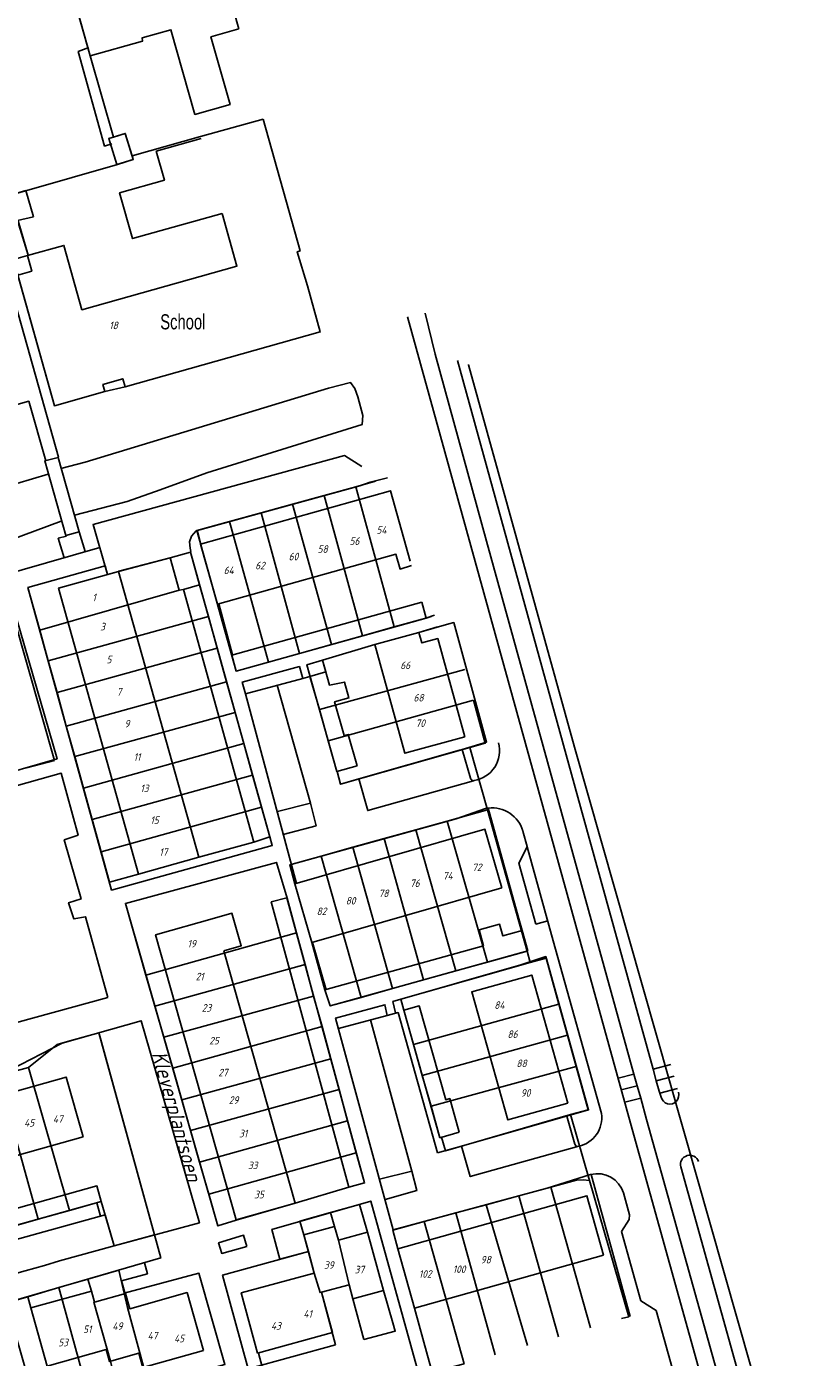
# Model space of a CAD drawing. Extents: x 124314 to 128016, y 450271 to 453716.
# Tile 29 of 40: x 125414 to 125544, y 450734 to 450954. Entities that reach past the tile are written whole.
import ezdxf
from ezdxf.enums import TextEntityAlignment as Align

# ---------------------------------------------------------------- set-up
doc = ezdxf.new("R2010")
doc.units = 0
doc.header["$MEASUREMENT"] = 0
for name, color, linetype in [('Default_113', 7, 'Continuous'), ('Default_117', 7, 'Continuous'), ('Default_119', 7, 'Continuous'), ('Default_21', 40, 'Continuous'), ('Default_22', 7, 'Continuous'), ('Default_4', 1, 'Continuous'), ('Default_48', 140, 'Continuous'), ('Default_6', 7, 'Continuous'), ('Default_7', 7, 'Continuous'), ('Default_99', 2, 'Continuous')]:
    doc.layers.add(name, color=color, linetype=linetype)
doc.styles.get("Standard").update_dxf_attribs({"font": 'ARIAL.TTF'})
doc.styles.add('Style-ENGINEERING', font='isoct.shx', dxfattribs={"oblique": 15})

msp = doc.modelspace()

# ---------------------------------------------------------------- linework, layer by layer
at = {"layer": 'Default_21', "lineweight": -3, "flags": 128}
for points in [[(125431.91, 450932.8), (125430.76, 450936.53), (125428.82, 450935.93), (125424.99, 450949.35), (125420.74, 450964.38), (125448.47, 450972.21)], [(125431.91, 450932.8), (125432.09, 450932.23), (125429.51, 450931.38), (125414.46, 450927.11), (125411.74, 450926.31), (125412.95, 450922.1), (125414.71, 450916.36), (125414.58, 450916.3), (125412.25, 450915.64), (125419.05, 450891.47), (125427.4, 450893.82), (125430.74, 450894.59), (125463.05, 450903.68), (125460.91, 450911.28), (125459.24, 450916.94), (125459.7, 450917.08), (125453.57, 450938.9)], [(125431.91, 450932.8), (125443.24, 450936), (125453.57, 450938.9)], [(125463.67, 450876.59), (125468.92, 450878.04)], [(125468.92, 450878.04), (125472.21, 450878.95)], [(125468.92, 450878.04), (125475.26, 450854.84)], [(125453.24, 450873.72), (125458.47, 450875.16)], [(125458.47, 450875.16), (125463.67, 450876.59)], [(125458.47, 450875.16), (125464.91, 450851.95)], [(125463.67, 450876.59), (125470.01, 450853.37)], [(125448.01, 450872.28), (125453.24, 450873.72)], [(125453.24, 450873.72), (125459.63, 450850.47)], [(125448.01, 450872.28), (125442.6, 450870.79), (125449.12, 450847.54), (125454.46, 450849.03)], [(125448.01, 450872.28), (125454.46, 450849.03)], [(125443.08, 450861.81), (125441.57, 450867.21), (125438.21, 450866.27), (125429.66, 450864.05), (125427.86, 450863.54), (125427.44, 450864.98), (125414.67, 450861.35), (125416.61, 450854.34)], [(125416.61, 450854.34), (125439.67, 450860.95), (125440.4, 450861.06), (125443.08, 450861.81)], [(125443.08, 450861.81), (125444.54, 450856.56)], [(125412.36, 450856.2), (125419.05, 450832.75)], [(125418.03, 450849.23), (125444.54, 450856.56)], [(125444.54, 450856.56), (125446, 450851.31)], [(125475.26, 450854.84), (125480.5, 450856.3)], [(125480.5, 450856.3), (125481.93, 450856.79)], [(125416.61, 450854.34), (125418.03, 450849.23)], [(125479.37, 450853.94), (125472.09, 450851.94), (125463.42, 450849.33), (125463.96, 450847.41), (125461.34, 450846.67), (125462.89, 450841.17)], [(125464.91, 450851.95), (125470.01, 450853.37)], [(125470.01, 450853.37), (125475.26, 450854.84)], [(125479.37, 450853.94), (125482.45, 450854.86)], [(125419.48, 450843.99), (125446, 450851.31)], [(125446, 450851.31), (125447.54, 450845.77)], [(125459.63, 450850.47), (125464.91, 450851.95)], [(125418.03, 450849.23), (125419.48, 450843.99)], [(125454.46, 450849.03), (125459.63, 450850.47)], [(125462.89, 450841.17), (125486.98, 450847.82)], [(125419.48, 450843.99), (125421.01, 450838.43)], [(125421.01, 450838.43), (125447.54, 450845.77)], [(125447.54, 450845.77), (125448.95, 450840.71)], [(125464.34, 450836.01), (125488.38, 450842.71)], [(125422.41, 450833.39), (125448.95, 450840.71)], [(125448.95, 450840.71), (125450.39, 450835.55)], [(125462.89, 450841.17), (125464.34, 450836.01)], [(125421.01, 450838.43), (125422.41, 450833.39)], [(125423.85, 450828.16), (125450.39, 450835.55)], [(125450.39, 450835.55), (125451.84, 450830.33)], [(125464.34, 450836.01), (125465.77, 450830.9), (125465.86, 450830.93), (125466.39, 450828.8), (125487.79, 450834.9)], [(125422.41, 450833.39), (125423.85, 450828.16)], [(125414.42, 450831.55), (125419.05, 450832.75)], [(125425.29, 450822.98), (125451.84, 450830.33)], [(125451.84, 450830.33), (125453.31, 450825.04)], [(125423.85, 450828.16), (125425.29, 450822.98)], [(125426.77, 450817.62), (125453.31, 450825.04)], [(125426.77, 450817.62), (125428.15, 450812.61), (125432.99, 450813.95), (125442.92, 450816.73), (125452.04, 450819.25), (125454.68, 450820.11), (125453.31, 450825.04)], [(125484.04, 450822.7), (125490.7, 450824.55)], [(125425.29, 450822.98), (125426.77, 450817.62)], [(125478.85, 450821.27), (125484.04, 450822.7)], [(125484.04, 450822.7), (125490.73, 450799.38)], [(125468.43, 450818.38), (125473.6, 450819.81)], [(125473.6, 450819.81), (125478.85, 450821.27)], [(125473.6, 450819.81), (125480.15, 450796.43)], [(125478.85, 450821.27), (125485.46, 450797.91)], [(125463.18, 450816.92), (125468.43, 450818.38)], [(125468.43, 450818.38), (125475, 450795)], [(125459.1, 450804.23), (125457.54, 450809.97), (125455.78, 450815.87), (125430.79, 450809.08), (125434.19, 450797.23)], [(125469.79, 450793.54), (125464.69, 450792.12), (125463.8, 450794.77), (125461.64, 450802.62), (125458.86, 450812.33), (125457.98, 450815.48), (125463.18, 450816.92)], [(125463.18, 450816.92), (125469.79, 450793.54)], [(125434.19, 450797.23), (125459.1, 450804.23)], [(125459.1, 450804.23), (125460.53, 450798.97)], [(125490.73, 450799.38), (125497.26, 450801.2)], [(125435.67, 450792.06), (125460.53, 450798.97)], [(125460.53, 450798.97), (125461.95, 450793.76)], [(125476.35, 450793.21), (125497.79, 450799.31)], [(125480.15, 450796.43), (125485.46, 450797.91)], [(125485.46, 450797.91), (125490.73, 450799.38)], [(125434.19, 450797.23), (125435.67, 450792.06)], [(125475, 450795), (125480.15, 450796.43)], [(125437.14, 450786.94), (125461.95, 450793.76)], [(125461.95, 450793.76), (125463.33, 450788.69)], [(125469.79, 450793.54), (125475, 450795)], [(125435.67, 450792.06), (125437.14, 450786.94)], [(125476.35, 450793.21), (125476.87, 450791.39), (125478.47, 450785.74)], [(125478.47, 450785.74), (125502.54, 450792.43)], [(125414.75, 450781.91), (125419.51, 450785.72), (125421.24, 450786.23), (125426.42, 450787.69), (125435.6, 450754.21), (125428.92, 450752.4), (125426.81, 450759.74), (125421.56, 450758.28)], [(125437.14, 450786.94), (125438.62, 450781.81)], [(125438.62, 450781.81), (125463.33, 450788.69)], [(125463.33, 450788.69), (125464.78, 450783.38)], [(125479.92, 450780.62), (125503.96, 450787.26)], [(125478.47, 450785.74), (125479.92, 450780.62)], [(125440.12, 450776.58), (125464.78, 450783.38)], [(125464.78, 450783.38), (125466.17, 450778.26)], [(125409.74, 450780.55), (125410.08, 450780.64), (125414.75, 450781.91)], [(125409.74, 450780.55), (125416.38, 450756.82)], [(125414.75, 450781.91), (125421.56, 450758.28)], [(125438.62, 450781.81), (125440.12, 450776.58)], [(125479.92, 450780.62), (125481.37, 450775.51)], [(125481.37, 450775.51), (125505.4, 450782.07)], [(125441.58, 450771.48), (125466.17, 450778.26)], [(125466.17, 450778.26), (125467.57, 450773.09)], [(125440.12, 450776.58), (125441.58, 450771.48)], [(125481.37, 450775.51), (125482.85, 450770.29), (125483.13, 450770.37), (125483.76, 450768.16)], [(125483.76, 450768.16), (125504.44, 450774.14)], [(125441.58, 450771.48), (125443.07, 450766.28)], [(125443.07, 450766.28), (125467.57, 450773.09)], [(125467.57, 450773.09), (125469.01, 450767.83)], [(125444.6, 450760.94), (125446.1, 450755.72), (125449.14, 450756.64), (125458.89, 450759.47), (125467.78, 450762.13), (125470.37, 450762.83), (125469.01, 450767.83)], [(125444.6, 450760.94), (125469.01, 450767.83)], [(125443.07, 450766.28), (125444.6, 450760.94)], [(125501.22, 450762.12), (125505.47, 450763.28), (125506.57, 450763.34), (125507.59, 450763.25)], [(125490.51, 450759.22), (125495.88, 450760.67)], [(125495.88, 450760.67), (125501.22, 450762.12)], [(125495.88, 450760.67), (125502.45, 450737.36)], [(125501.22, 450762.12), (125507.74, 450738.86)], [(125416.38, 450756.82), (125421.56, 450758.28)], [(125464.76, 450757.91), (125469.51, 450759.27), (125470.86, 450754.65), (125473.49, 450744.99), (125475.07, 450739.69), (125475.45, 450738.3), (125470.24, 450736.88)], [(125485.5, 450757.85), (125490.51, 450759.22)], [(125490.51, 450759.22), (125497.33, 450735.89)], [(125411.16, 450755.36), (125416.38, 450756.82)], [(125464.76, 450757.91), (125459.68, 450756.47), (125460.32, 450754.24), (125461.08, 450751.45)], [(125464.76, 450757.91), (125465.42, 450755.63), (125466.04, 450753.34), (125467.81, 450745.98), (125468.45, 450743.62), (125470.24, 450736.88)], [(125486.84, 450732.9), (125481.55, 450731.48), (125480.8, 450734.27), (125478.66, 450742.1), (125475.9, 450751.93), (125475.06, 450755.02), (125480.26, 450756.43)], [(125480.26, 450756.43), (125485.5, 450757.85)], [(125480.26, 450756.43), (125486.84, 450732.9)], [(125485.5, 450757.85), (125492.01, 450734.37)], [(125461.08, 450751.45), (125446.87, 450747.58), (125451.1, 450732.06), (125465.59, 450736.01)], [(125461.08, 450751.45), (125462.04, 450747.9), (125463, 450744.67), (125463.22, 450744.73), (125465.59, 450736.01)], [(125424.6, 450746.9), (125429.72, 450748.39), (125430.59, 450744.6)], [(125430.59, 450744.6), (125442.97, 450747.87), (125447.26, 450732.78), (125436.42, 450729.71)], [(125419.76, 450745.49), (125414.63, 450743.99)], [(125419.76, 450745.49), (125424.6, 450746.9)], [(125419.76, 450745.49), (125425.71, 450723.84)], [(125424.6, 450746.9), (125425.17, 450744.93), (125425.68, 450743.1), (125425.59, 450743.07), (125428.33, 450733.3), (125430.39, 450725.11)], [(125411.1, 450742.97), (125414.63, 450743.99)], [(125414.63, 450743.99), (125415.17, 450742.13), (125417.87, 450732.51), (125420.92, 450722.34)], [(125430.59, 450744.6), (125431.13, 450742.2), (125434.65, 450729.21)]]:
    msp.add_lwpolyline(points, dxfattribs=at)
at = {"layer": 'Default_22', "lineweight": -3, "flags": 128}
for points in [[(125487.6, 450898.27), (125487.6, 450898.24), (125505.14, 450834.94), (125536.54, 450724.47), (125544.48, 450696.24)], [(125488.38, 450842.71), (125490.34, 450835.59), (125487.79, 450834.9)], [(125487.79, 450834.9), (125490.7, 450824.55)], [(125490.7, 450824.55), (125497.26, 450801.2)], [(125497.26, 450801.2), (125497.79, 450799.31)], [(125497.79, 450799.31), (125500.44, 450800.01), (125502.54, 450792.43)], [(125502.54, 450792.43), (125503.96, 450787.26)], [(125503.96, 450787.26), (125505.4, 450782.07)], [(125505.4, 450782.07), (125507.37, 450774.93), (125504.44, 450774.14)], [(125504.44, 450774.14), (125507.59, 450763.25)], [(125507.59, 450763.25), (125514.12, 450740.68), (125512.87, 450740.36)]]:
    msp.add_lwpolyline(points, dxfattribs=at)
at = {"layer": 'Default_4', "lineweight": -3, "flags": 128}
for points in [[(125449.57, 450953.82), (125446.84, 450963.46), (125438.96, 450961.23), (125439.2, 450960.35), (125431.9, 450958.28), (125431, 450961.1), (125422.35, 450958.65), (125424.99, 450949.35), (125433.62, 450951.8), (125433.56, 450952.35), (125438.34, 450953.7), (125442.31, 450939.68), (125448.12, 450941.32), (125444.95, 450952.52), (125449.57, 450953.82)], [(125446.81, 450923.29), (125431.98, 450919.12), (125429.84, 450926.72), (125437.25, 450928.8), (125435.9, 450933.62), (125443.32, 450935.7)], [(125463.05, 450903.68), (125430.74, 450894.59), (125430.36, 450895.93), (125427.07, 450895), (125427.4, 450893.82), (125419.05, 450891.47), (125412.98, 450913.06), (125415.31, 450913.72), (125414.58, 450916.3), (125420.61, 450917.99), (125423.6, 450907.36), (125449.26, 450914.57), (125446.81, 450923.29)], [(125477.92, 450865.73), (125474.64, 450877.4), (125443.21, 450868.57), (125446.02, 450858.59), (125475.57, 450866.89), (125476.26, 450864.41), (125478.12, 450865.03)], [(125442.92, 450816.73), (125432.99, 450813.95), (125419.74, 450861.27), (125429.66, 450864.05), (125442.92, 450816.73)], [(125480.56, 450856.32), (125479.83, 450858.94)], [(125486.94, 450836.66), (125482.48, 450852.91), (125479.85, 450852.19), (125479.37, 450853.94), (125472.09, 450851.94), (125477.03, 450833.94), (125486.94, 450836.66)], [(125493.07, 450811.64), (125490.28, 450821.35), (125458.86, 450812.33), (125461.64, 450802.62), (125493.07, 450811.64)], [(125458.89, 450759.47), (125449.13, 450756.71), (125435.78, 450803.88), (125445.55, 450806.65)], [(125447.07, 450801.25), (125449.96, 450802.07), (125448.43, 450807.47), (125445.54, 450806.65)], [(125496.46, 450804.61), (125493.26, 450803.72), (125492.73, 450805.65), (125489.35, 450804.71), (125490.08, 450802.09)], [(125496.46, 450804.61), (125497.4, 450801.24)], [(125447.07, 450801.25), (125447.24, 450800.64)], [(125447.24, 450800.64), (125458.89, 450759.47)], [(125503.99, 450776.04), (125498.04, 450797.23), (125488.12, 450794.44), (125494.06, 450773.26), (125503.99, 450776.04)], [(125423.79, 450770.46), (125421, 450780.35), (125373.87, 450767.11), (125376.67, 450757.22), (125423.79, 450770.46)], [(125509.92, 450750.88), (125507.16, 450760.71), (125475.9, 450751.93), (125478.66, 450742.1), (125509.92, 450750.88)], [(125473.49, 450744.99), (125470.86, 450754.65), (125466.04, 450753.34), (125465.42, 450755.63), (125460.32, 450754.24), (125462.04, 450747.9), (125449.97, 450744.61), (125452.68, 450734.67), (125465.04, 450738.04), (125463.22, 450744.73), (125467.81, 450745.98), (125468.45, 450743.62), (125473.49, 450744.99)], [(125443.71, 450735.06), (125441.01, 450744.66), (125431.51, 450742), (125430.8, 450744.53), (125425.68, 450743.1), (125425.17, 450744.93), (125415.17, 450742.13), (125417.87, 450732.51), (125427.61, 450735.24), (125428.17, 450733.25), (125433.04, 450734.62), (125433.7, 450732.26), (125443.71, 450735.06)]]:
    msp.add_lwpolyline(points, dxfattribs=at)
at = {"layer": 'Default_48', "lineweight": -3, "flags": 128}
for points in [[(125420.18, 450872.36), (125409.59, 450868.46), (125399.72, 450865.34), (125393.09, 450863.27), (125389.21, 450857.13), (125351.18, 450846.56), (125346.6, 450847.78), (125336.18, 450844.67), (125331.54, 450843.5), (125328.62, 450843.99), (125324.76, 450845.64), (125320.18, 450847.89), (125317.25, 450849.86), (125315.47, 450851.64), (125314.55, 450853.01), (125314.11, 450854.11), (125308.19, 450872.93), (125294.25, 450915.38), (125294.47, 450917.94), (125297.03, 450918.75), (125316.37, 450858.87)], [(125420.12, 450881.08), (125424.12, 450882.14), (125464.41, 450894.38), (125468.07, 450895.28), (125468.75, 450894.29), (125469.24, 450892.93), (125470.1, 450889.85), (125470, 450888.37), (125444.27, 450880.33), (125436.56, 450877.55), (125431.07, 450875.6), (125422.36, 450873.34)], [(125320.95, 450854.73), (125325.16, 450853.84), (125328.26, 450853.52), (125330.86, 450853.51), (125332.4, 450853.89), (125339.61, 450856.48), (125352.57, 450860.73), (125387.42, 450871.11), (125407.58, 450877.03), (125418.04, 450880.13)]]:
    msp.add_lwpolyline(points, dxfattribs=at)
at = {"layer": 'Default_6', "lineweight": -3, "flags": 128}
for points in [[(125432.09, 450932.23), (125430.76, 450936.53), (125428.04, 450935.69), (125429.37, 450931.39), (125432.09, 450932.23)], [(125415.57, 450922.75), (125414.33, 450927.06), (125411.74, 450926.31), (125412.95, 450922.1), (125415.57, 450922.75)], [(125454.68, 450820.11), (125441.57, 450867.21), (125438.19, 450866.27), (125439.67, 450860.95), (125440.4, 450861.06), (125452.04, 450819.25), (125454.68, 450820.11)], [(125479.83, 450858.94), (125448.39, 450850.16), (125449.12, 450847.54), (125480.56, 450856.32)], [(125469.14, 450831.85), (125465.77, 450830.9), (125460.8, 450848.59), (125463.42, 450849.33), (125464.57, 450845.23), (125467.04, 450845.72), (125467.78, 450843.09), (125465.42, 450842.43), (125466.98, 450836.9), (125467.67, 450837.06), (125469.14, 450831.85)], [(125470.37, 450762.83), (125467.78, 450762.13), (125454.94, 450809.33), (125457.52, 450810.03), (125470.37, 450762.83)], [(125490.08, 450802.09), (125463.8, 450794.77), (125464.69, 450792.12), (125497.4, 450801.24)], [(125486.05, 450771.2), (125482.85, 450770.29), (125476.87, 450791.39), (125479.42, 450792.11), (125483.82, 450776.58), (125484.47, 450776.77), (125486.05, 450771.2)], [(125426.81, 450759.74), (125426.09, 450762.33), (125379.06, 450749.17), (125379.79, 450746.59), (125426.81, 450759.74)]]:
    msp.add_lwpolyline(points, dxfattribs=at)
at = {"layer": 'Default_7', "lineweight": -3, "flags": 128}
msp.add_lwpolyline([(125423.14, 450870.57), (125420.96, 450869.98), (125417.46, 450882.33), (125419.68, 450882.87), (125423.14, 450870.57)], dxfattribs=at)
at = {"layer": 'Default_99', "lineweight": -3, "flags": 128}
for points in [[(125428.54, 450934.79), (125427.34, 450934.43), (125422.99, 450950.11), (125424.73, 450950.73)], [(125414.46, 450927.11), (125429.51, 450931.38)], [(125419.73, 450882.94), (125407.81, 450925.16), (125411.89, 450926.35)], [(125413.03, 450922.07), (125414.71, 450916.36)], [(125477.47, 450906.17), (125514.38, 450772.74)], [(125480.43, 450906.78), (125482.07, 450899.98), (125490.53, 450869.04), (125514.96, 450780.83)], [(125485.73, 450898.97), (125506.13, 450825.06), (125518.11, 450781.66)], [(125411.14, 450891.15), (125414.79, 450892.2), (125417.65, 450882.35)], [(125469.9, 450881.41), (125467.04, 450883.21), (125425.44, 450871.79), (125427.86, 450863.54)], [(125469.58, 450878.22), (125471.31, 450878.83), (125474.17, 450879.51)], [(125469.58, 450878.22), (125442.53, 450870.77), (125441.76, 450869.85), (125441.4, 450868.93), (125441.52, 450867.89), (125441.64, 450867.33)], [(125423.14, 450870.57), (125424.11, 450867.34)], [(125442.7, 450870.74), (125443.28, 450868.56)], [(125421.07, 450869.85), (125419.69, 450869.53), (125420.66, 450866.29)], [(125338.1, 450840.34), (125346.27, 450842.16), (125349.73, 450841.84), (125406.02, 450857.65), (125404.82, 450861.76), (125426.55, 450868)], [(125429.69, 450864.09), (125438.22, 450866.26)], [(125454.71, 450820.1), (125455.09, 450818.68), (125428.52, 450811.28), (125414.67, 450861.35), (125427.44, 450864.98)], [(125446.24, 450858.66), (125448.54, 450850.21)], [(125407.58, 450829.58), (125419.49, 450833.02), (125412.76, 450856.3), (125351.79, 450839.65), (125358.3, 450815.8), (125360.43, 450816.43)], [(125479.37, 450853.94), (125484.32, 450855.34)], [(125481.4, 450856.55), (125480.56, 450856.32)], [(125484.32, 450855.34), (125485.12, 450855.57), (125490.57, 450835.76), (125486.53, 450834.56)], [(125463.42, 450849.33), (125472.09, 450851.94)], [(125460.15, 450846.34), (125459.59, 450848.29), (125450.12, 450845.73), (125450.67, 450843.76), (125459.12, 450812.38)], [(125450.67, 450843.76), (125460.15, 450846.34)], [(125460.15, 450846.34), (125461.34, 450846.67)], [(125455.91, 450845.19), (125461.4, 450825.67), (125455.94, 450824.3)], [(125486.53, 450834.56), (125486.07, 450834.43), (125469.42, 450829.7), (125470.89, 450824.46), (125488.38, 450829.38)], [(125486.53, 450834.56), (125487.91, 450829.8)], [(125465.84, 450830.98), (125466.39, 450828.8)], [(125427.88, 450793.53), (125424.2, 450806.89), (125422.28, 450806.53), (125421.39, 450809.2), (125423.45, 450809.83), (125420.67, 450819.61), (125422.97, 450820.36), (125420.19, 450830.62), (125399.93, 450824.94), (125409.72, 450788.53), (125427.88, 450793.53)], [(125466.39, 450828.8), (125469.42, 450829.7)], [(125488.38, 450829.38), (125488.52, 450829.42)], [(125456.91, 450820.51), (125462.36, 450821.94), (125461.4, 450825.67)], [(125485.51, 450823.11), (125490.4, 450824.8)], [(125490.4, 450824.8), (125490.62, 450824.84), (125490.85, 450824.87)], [(125490.85, 450824.87), (125495.89, 450806.54)], [(125458.24, 450815.55), (125485.51, 450823.11)], [(125497.26, 450818.46), (125497.27, 450818.48), (125496.57, 450821.07)], [(125498.73, 450805.66), (125495.93, 450815.73), (125497.26, 450818.46)], [(125497.25, 450818.49), (125497.26, 450818.46)], [(125497.26, 450818.46), (125501.61, 450802.89)], [(125457.55, 450809.94), (125455.78, 450815.87), (125430.79, 450809.08), (125446.1, 450755.72), (125449.14, 450756.64)], [(125495.89, 450806.54), (125496.46, 450804.61)], [(125500.69, 450806.2), (125498.73, 450805.66)], [(125461.76, 450802.59), (125464.04, 450794.76)], [(125509.58, 450774.32), (125501.61, 450802.89)], [(125496.24, 450798.91), (125500.37, 450800.28), (125507.46, 450774.9)], [(125496.24, 450798.91), (125475.07, 450792.85), (125475.52, 450790.95)], [(125500.58, 450761.95), (125475.13, 450755.04), (125465.58, 450790.11), (125473.74, 450792.31), (125474.1, 450790.53)], [(125407.19, 450751.93), (125408.63, 450746.72), (125414.2, 450748.27), (125417.38, 450749.14), (125419.88, 450749.9), (125428.92, 450752.4), (125443.04, 450756.23), (125433.4, 450789.66), (125420.34, 450785.98), (125410.08, 450780.64), (125370.78, 450769.69), (125377.54, 450745.92), (125379.8, 450746.56)], [(125466.06, 450788.38), (125474.1, 450790.53)], [(125471.36, 450789.79), (125478.17, 450764.78), (125472.87, 450763.43)], [(125474.1, 450790.53), (125475.92, 450791.01), (125482.44, 450767.78)], [(125367.62, 450678.57), (125387.56, 450683.95), (125385.01, 450692.98), (125385.56, 450693.74), (125385.98, 450694.54), (125386.5, 450695.46), (125387.06, 450696.38), (125387.93, 450697.7), (125389.25, 450698.72), (125390.69, 450699.54), (125392.79, 450700.23), (125415.46, 450706.77), (125421.11, 450708.2), (125412.44, 450738.32), (125407.43, 450736.97), (125406.12, 450741.52), (125436.64, 450750.4), (125426.41, 450787.71)], [(125518.11, 450781.66), (125521.07, 450782.42)], [(125512.33, 450780.14), (125514.96, 450780.83)], [(125514.96, 450780.83), (125515.49, 450778.91)], [(125518.1, 450781.66), (125518.11, 450781.66)], [(125518.11, 450781.66), (125518.63, 450779.74)], [(125518.63, 450779.74), (125521.59, 450780.51)], [(125512.86, 450778.21), (125515.49, 450778.91)], [(125515.49, 450778.91), (125516.07, 450776.84)], [(125518.63, 450779.74), (125518.63, 450779.74)], [(125518.63, 450779.74), (125519.12, 450778), (125519.46, 450777.03)], [(125519.22, 450777.7), (125522.15, 450778.46)], [(125513.42, 450776.18), (125516.07, 450776.84)], [(125516.07, 450776.84), (125517.04, 450773.33), (125534.6, 450710.56)], [(125507.46, 450774.9), (125486.39, 450768.92), (125487.87, 450763.88), (125505.82, 450768.9)], [(125503.84, 450773.87), (125505.15, 450769.24)], [(125507.46, 450774.9), (125507.46, 450774.89)], [(125514.38, 450772.74), (125532.17, 450708.88)], [(125482.44, 450767.78), (125486.39, 450768.92)], [(125482.44, 450767.78), (125482.44, 450767.79), (125482.44, 450767.78)], [(125473.8, 450760.09), (125479.05, 450761.56), (125478.17, 450764.78)], [(125522.69, 450765.5), (125538.31, 450709.43)], [(125500.58, 450761.95), (125507.79, 450764.2)], [(125507.89, 450764.22), (125514.34, 450740.7)], [(125458.89, 450759.47), (125467.78, 450762.13)], [(125525.51, 450717), (125518.62, 450741.68), (125516.1, 450743.31), (125512.9, 450754.81), (125514.14, 450756.78), (125514.24, 450757.56), (125513.25, 450761.16)], [(125426.7, 450757.32), (125426.08, 450759.54)], [(125461.1, 450751.47), (125456.35, 450750.2), (125455.02, 450755.14), (125471.4, 450759.81), (125479.29, 450731.31), (125454.38, 450724.14), (125452.29, 450732.03), (125453.43, 450732.38), (125452.82, 450734.63)], [(125397.53, 450749.26), (125427.47, 450757.54)], [(125427.47, 450757.54), (125428.92, 450752.4)], [(125450.89, 450752.29), (125450.34, 450754.15), (125446.21, 450752.88), (125446.75, 450751.16), (125450.89, 450752.29)], [(125433.95, 450749.59), (125434.45, 450747.79), (125430.15, 450746.59), (125430.75, 450744.47)]]:
    msp.add_lwpolyline(points, dxfattribs=at)
at = {"layer": 'Default_99', "lineweight": -3}
for centre, major_axis, start_param, end_param in [((125487.68, 450834.4), (0.83, -4.98), 0, 1.661388), ((125488.44, 450829.93), (-0.059, -0.544), 5.05313, 6.283185), ((125491.43, 450819.53), (-0.58, 5.34), 4.895519, 6.283185), ((125520.9, 450777.37), (1.41, 0.47), 3.05226, 6.283185), ((125504.79, 450773.62), (4.79, 0.7), 4.780693, 6.283185), ((125505.66, 450769.41), (0.154, -0.517), 4.756361, 6.283185), ((125524.18, 450765.87), (-1.48, -0.38), 3.215253, 6.283185), ((125508.92, 450759.81), (-1.13, 4.39), 4.763654, 6.283185)]:
    msp.add_ellipse(centre, major_axis=major_axis, ratio=1, start_param=start_param, end_param=end_param, dxfattribs=at)

# ---------------------------------------------------------------- texts
at = {"layer": 'Default_113', "lineweight": -3, "style": 'Style-ENGINEERING', "oblique": 15}
for s, p in [('18', (125428.82, 450904.75)), ('54', (125473.17, 450870.89)), ('58', (125463.43, 450867.73)), ('56', (125468.7, 450869.05)), ('60', (125458.6, 450866.5)), ('64', (125447.89, 450864.22)), ('62', (125453.07, 450865.01)), ('1', (125425.61, 450859.73)), ('3', (125427.02, 450854.9)), ('5', (125428.07, 450849.46)), ('66', (125477.1, 450848.5)), ('7', (125429.74, 450844.1)), ('68', (125479.3, 450843.13)), ('9', (125431.06, 450838.84)), ('70', (125479.59, 450838.91)), ('11', (125432.71, 450833.31)), ('13', (125433.94, 450828.13)), ('15', (125435.61, 450822.86)), ('17', (125437.07, 450817.58)), ('72', (125488.95, 450815.06)), ('74', (125484.13, 450813.66)), ('78', (125473.51, 450810.76)), ('76', (125478.68, 450812.43)), ('80', (125468.06, 450809.53)), ('82', (125463.24, 450807.78)), ('19', (125441.76, 450802.42)), ('21', (125443.08, 450796.98)), ('23', (125444.22, 450791.8)), ('84', (125492.69, 450792.25)), ('25', (125445.45, 450786.36)), ('86', (125494.86, 450787.44)), ('88', (125496.35, 450782.61)), ('27', (125446.94, 450781.09)), ('90', (125497.02, 450777.72)), ('29', (125448.7, 450776.53)), ('47', (125419.61, 450773.4)), ('45', (125414.87, 450772.78)), ('31', (125450.28, 450771)), ('33', (125451.86, 450765.73)), ('35', (125452.91, 450760.9)), ('39', (125464.46, 450749.23)), ('98', (125490.42, 450750.12)), ('37', (125469.52, 450748.48)), ('102', (125480.4, 450747.75)), ('100', (125486.02, 450748.54)), ('41', (125460.95, 450741.15)), ('51', (125424.48, 450738.6)), ('49', (125429.48, 450739.12)), ('43', (125455.71, 450739.16)), ('53', (125420.49, 450736.41)), ('47', (125435.28, 450737.54)), ('45', (125439.68, 450737.07))]:
    msp.add_text(s, height=1.25, dxfattribs=at).set_placement(p, align=Align.MIDDLE_CENTER)
at = {"layer": 'Default_117', "lineweight": -3, "style": 'Style-ENGINEERING', "oblique": 15}
msp.add_text('Kleverplantsoen', height=2.5, rotation=285.4812, dxfattribs=at).set_placement((125439.29, 450773.89), align=Align.MIDDLE_CENTER)
at = {"layer": 'Default_119', "lineweight": -3, "width": 0.7}
msp.add_text('School', height=2.5, dxfattribs=at).set_placement((125440.3, 450905.35), align=Align.MIDDLE_CENTER)

doc.saveas('drawing.dxf')
